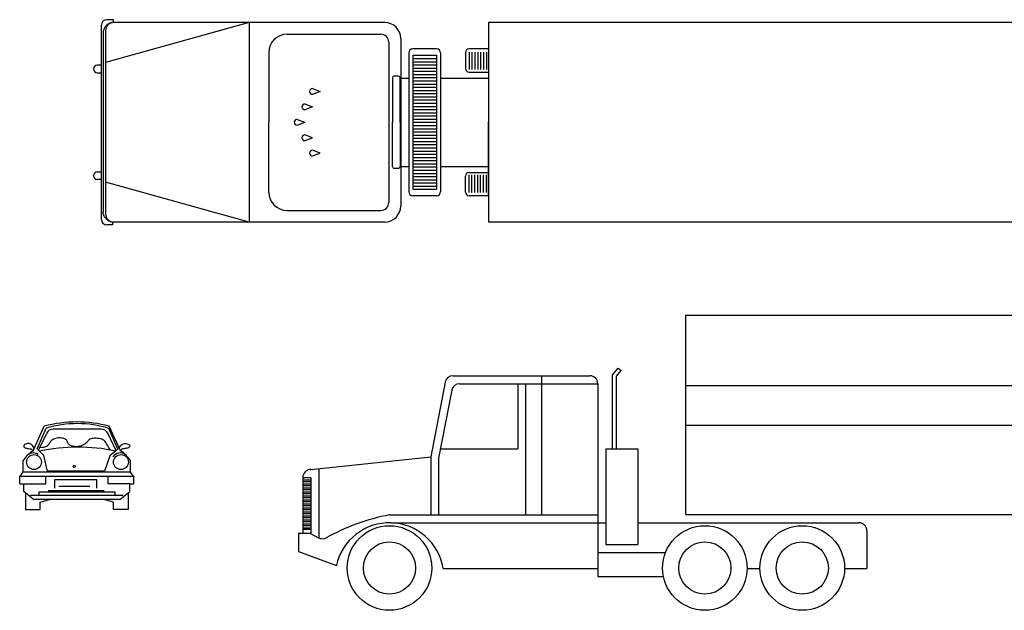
# Model space of a CAD drawing. Header units: millimetres. Extents: x 76.8 to 121.6, y 120.5 to 134.5.
# Tile 9 of 15: x 96.9 to 109.2, y 120.5 to 127.9. Entities that reach past the tile are written whole.
import ezdxf

# ---------------------------------------------------------------- set-up
doc = ezdxf.new("R2010")
doc.units = ezdxf.units.MM

msp = doc.modelspace()

# ---------------------------------------------------------------- linework, layer by layer
at = {"linetype": 'Continuous'}
for p, q in [((97.913, 125.398), (97.913, 127.832)), ((97.945, 127.783), (97.942, 127.774)), ((97.949, 127.791), (97.945, 127.783)), ((97.953, 127.799), (97.949, 127.791)), ((97.958, 127.807), (97.953, 127.799)), ((97.963, 127.814), (97.958, 127.807)), ((97.969, 127.821), (97.963, 127.814)), ((97.975, 127.827), (97.969, 127.821)), ((97.981, 127.834), (97.975, 127.827)), ((97.988, 127.839), (97.981, 127.834)), ((97.996, 127.845), (97.988, 127.839)), ((98.003, 127.849), (97.996, 127.845)), ((98.011, 127.854), (98.003, 127.849)), ((98.02, 127.857), (98.011, 127.854)), ((98.028, 127.861), (98.02, 127.857)), ((98.037, 127.863), (98.028, 127.861)), ((98.046, 127.865), (98.037, 127.863)), ((98.054, 127.867), (98.046, 127.865)), ((98.063, 127.868), (98.054, 127.867)), ((97.935, 127.739), (97.934, 127.73)), ((97.934, 127.73), (97.934, 125.492)), ((97.936, 127.748), (97.935, 127.739)), ((97.937, 127.757), (97.936, 127.748)), ((97.939, 127.766), (97.937, 127.757)), ((97.942, 127.774), (97.939, 127.766)), ((100.01, 127.489), (100.01, 126.615)), ((101.813, 127.455), (102.113, 127.455)), ((101.813, 127.415), (102.113, 127.415)), ((100.01, 125.741), (100.01, 126.615)), ((101.813, 125.775), (102.113, 125.775))]:
    msp.add_line(p, q, dxfattribs=at)
for p, q in [((99.766, 127.865), (97.966, 127.365)), ((98.063, 127.868), (98.063, 127.901)), ((101.463, 127.865), (98.066, 127.865)), ((99.766, 127.865), (99.766, 125.365)), ((115.263, 127.865), (102.763, 127.865)), ((102.763, 127.865), (102.763, 125.365)), ((97.966, 127.765), (97.966, 125.465)), ((100.24, 127.719), (101.413, 127.719)), ((101.663, 127.665), (101.663, 125.565)), ((101.513, 127.619), (101.513, 125.611)), ((102.113, 127.535), (101.813, 127.535)), ((101.763, 127.485), (101.763, 125.745)), ((101.813, 127.455), (101.813, 125.775)), ((102.113, 127.455), (102.113, 125.775)), ((102.163, 127.485), (102.163, 125.745)), ((99.766, 125.365), (97.966, 125.865)), ((102.113, 125.695), (101.813, 125.695)), ((100.24, 125.511), (101.413, 125.511)), ((98.054, 125.364), (98.054, 125.329)), ((101.463, 125.365), (98.066, 125.365)), ((115.263, 125.365), (102.763, 125.365)), ((105.232, 124.198), (117.732, 124.198)), ((105.232, 124.198), (105.232, 121.698)), ((104.315, 123.449), (104.388, 123.534)), ((104.365, 123.431), (104.426, 123.502)), ((104.388, 123.534), (104.426, 123.502)), ((102.22, 123.357), (102.04, 122.422)), ((102.318, 123.438), (104.032, 123.438)), ((103.428, 123.438), (103.428, 121.695)), ((104.315, 122.522), (104.315, 123.449)), ((104.365, 122.522), (104.365, 123.431)), ((102.303, 123.257), (102.138, 122.403)), ((102.401, 123.338), (104.132, 123.338)), ((103.128, 123.338), (103.128, 122.522)), ((103.228, 123.338), (103.228, 121.695)), ((104.132, 123.338), (104.132, 120.921)), ((105.232, 123.317), (116.171, 123.317)), ((97.053, 122.489), (97.198, 122.805)), ((97.107, 122.521), (97.22, 122.781)), ((97.912, 122.769), (97.309, 122.769)), ((98.12, 122.518), (98.007, 122.778)), ((98.153, 122.495), (98.011, 122.805)), ((105.232, 122.817), (116.009, 122.817)), ((97.126, 122.504), (97.228, 122.718)), ((97.272, 122.608), (97.266, 122.598)), ((97.28, 122.618), (97.272, 122.608)), ((97.289, 122.627), (97.28, 122.618)), ((97.299, 122.636), (97.289, 122.627)), ((97.312, 122.643), (97.299, 122.636)), ((97.326, 122.649), (97.312, 122.643)), ((97.342, 122.653), (97.326, 122.649)), ((97.36, 122.656), (97.342, 122.653)), ((97.378, 122.658), (97.36, 122.656)), ((97.396, 122.658), (97.378, 122.658)), ((97.413, 122.657), (97.396, 122.658)), ((97.428, 122.655), (97.413, 122.657)), ((97.442, 122.652), (97.428, 122.655)), ((97.453, 122.649), (97.442, 122.652)), ((97.462, 122.644), (97.453, 122.649)), ((97.469, 122.639), (97.462, 122.644)), ((97.475, 122.633), (97.469, 122.639)), ((97.479, 122.627), (97.475, 122.633)), ((97.483, 122.621), (97.479, 122.627)), ((97.485, 122.615), (97.483, 122.621)), ((97.488, 122.608), (97.485, 122.615)), ((97.49, 122.602), (97.488, 122.608)), ((97.493, 122.596), (97.49, 122.602)), ((97.734, 122.605), (97.726, 122.597)), ((97.74, 122.613), (97.734, 122.605)), ((97.747, 122.621), (97.74, 122.613)), ((97.753, 122.629), (97.747, 122.621)), ((97.76, 122.636), (97.753, 122.629)), ((97.769, 122.642), (97.76, 122.636)), ((97.779, 122.647), (97.769, 122.642)), ((97.792, 122.651), (97.779, 122.647)), ((97.807, 122.653), (97.792, 122.651)), ((97.824, 122.654), (97.807, 122.653)), ((97.843, 122.654), (97.824, 122.654)), ((97.863, 122.653), (97.843, 122.654)), ((97.882, 122.65), (97.863, 122.653)), ((97.901, 122.646), (97.882, 122.65)), ((97.918, 122.642), (97.901, 122.646)), ((97.932, 122.636), (97.918, 122.642)), ((97.944, 122.63), (97.932, 122.636)), ((97.953, 122.622), (97.944, 122.63)), ((97.961, 122.612), (97.953, 122.622)), ((97.969, 122.6), (97.961, 122.612)), ((98.097, 122.499), (97.993, 122.718)), ((96.941, 122.562), (96.94, 122.555)), ((96.94, 122.555), (96.942, 122.548)), ((96.945, 122.569), (96.941, 122.562)), ((96.942, 122.548), (96.947, 122.542)), ((96.952, 122.575), (96.945, 122.569)), ((96.947, 122.542), (96.954, 122.537)), ((96.962, 122.581), (96.952, 122.575)), ((96.954, 122.537), (96.963, 122.532)), ((96.975, 122.585), (96.962, 122.581)), ((96.963, 122.532), (96.975, 122.529)), ((96.99, 122.588), (96.975, 122.585)), ((96.975, 122.529), (96.988, 122.528)), ((96.988, 122.528), (97.002, 122.526)), ((97.007, 122.588), (96.99, 122.588)), ((97.002, 122.526), (97.015, 122.524)), ((97.023, 122.584), (97.007, 122.588)), ((97.015, 122.524), (97.028, 122.522)), ((97.039, 122.576), (97.023, 122.584)), ((97.028, 122.522), (97.039, 122.517)), ((97.052, 122.563), (97.039, 122.576)), ((97.039, 122.517), (97.047, 122.511)), ((97.047, 122.511), (97.052, 122.503)), ((97.063, 122.545), (97.052, 122.563)), ((97.069, 122.52), (97.063, 122.545)), ((97.192, 122.44), (97.107, 122.521)), ((97.171, 122.537), (97.14, 122.533)), ((97.187, 122.54), (97.171, 122.537)), ((97.201, 122.543), (97.187, 122.54)), ((97.213, 122.547), (97.201, 122.543)), ((97.224, 122.551), (97.213, 122.547)), ((97.233, 122.556), (97.224, 122.551)), ((97.24, 122.563), (97.233, 122.556)), ((97.247, 122.57), (97.24, 122.563)), ((97.254, 122.578), (97.247, 122.57)), ((97.26, 122.588), (97.254, 122.578)), ((97.266, 122.598), (97.26, 122.588)), ((97.496, 122.591), (97.493, 122.596)), ((97.5, 122.585), (97.496, 122.591)), ((97.505, 122.58), (97.5, 122.585)), ((97.51, 122.575), (97.505, 122.58)), ((97.517, 122.57), (97.51, 122.575)), ((97.525, 122.565), (97.517, 122.57)), ((97.534, 122.561), (97.525, 122.565)), ((97.544, 122.557), (97.534, 122.561)), ((97.556, 122.554), (97.544, 122.557)), ((97.568, 122.552), (97.556, 122.554)), ((97.581, 122.55), (97.568, 122.552)), ((97.595, 122.549), (97.581, 122.55)), ((97.609, 122.549), (97.595, 122.549)), ((97.624, 122.551), (97.609, 122.549)), ((97.638, 122.554), (97.624, 122.551)), ((97.653, 122.557), (97.638, 122.554)), ((97.667, 122.562), (97.653, 122.557)), ((97.681, 122.568), (97.667, 122.562)), ((97.693, 122.575), (97.681, 122.568)), ((97.705, 122.582), (97.693, 122.575)), ((97.716, 122.589), (97.705, 122.582)), ((97.726, 122.597), (97.716, 122.589)), ((97.978, 122.585), (97.969, 122.6)), ((97.988, 122.566), (97.978, 122.585)), ((98.002, 122.544), (97.988, 122.566)), ((98.026, 122.507), (98.002, 122.544)), ((98.12, 122.518), (98.02, 122.436)), ((98.14, 122.52), (98.146, 122.545)), ((98.146, 122.545), (98.157, 122.563)), ((98.157, 122.563), (98.17, 122.576)), ((98.162, 122.511), (98.157, 122.503)), ((98.17, 122.517), (98.162, 122.511)), ((98.17, 122.576), (98.186, 122.584)), ((98.181, 122.522), (98.17, 122.517)), ((98.194, 122.524), (98.181, 122.522)), ((98.186, 122.584), (98.202, 122.588)), ((98.207, 122.526), (98.194, 122.524)), ((98.202, 122.588), (98.219, 122.588)), ((98.221, 122.528), (98.207, 122.526)), ((98.219, 122.588), (98.234, 122.585)), ((98.234, 122.529), (98.221, 122.528)), ((98.234, 122.585), (98.247, 122.581)), ((98.246, 122.532), (98.234, 122.529)), ((98.255, 122.537), (98.246, 122.532)), ((98.247, 122.581), (98.257, 122.575)), ((98.262, 122.542), (98.255, 122.537)), ((98.257, 122.575), (98.264, 122.569)), ((98.267, 122.548), (98.262, 122.542)), ((98.264, 122.569), (98.268, 122.562)), ((98.269, 122.555), (98.267, 122.548)), ((98.268, 122.562), (98.269, 122.555)), ((102.161, 122.522), (103.128, 122.522)), ((104.232, 122.522), (104.232, 121.321)), ((104.232, 122.522), (104.632, 122.522)), ((104.632, 122.522), (104.632, 121.321)), ((96.933, 122.231), (96.933, 122.376)), ((97.239, 122.244), (97.192, 122.44)), ((98.02, 122.436), (97.952, 122.244)), ((98.277, 122.231), (98.277, 122.376)), ((100.536, 122.263), (102.04, 122.422)), ((102.04, 122.422), (102.04, 121.695)), ((102.138, 122.403), (102.138, 121.695)), ((97.952, 122.244), (97.239, 122.244)), ((100.636, 122.273), (100.636, 121.404)), ((96.89, 122.175), (96.933, 122.231)), ((98.319, 122.175), (96.89, 122.175)), ((96.89, 122.085), (96.89, 122.175)), ((98.277, 122.231), (96.932, 122.231)), ((97.219, 122.085), (97.219, 122.171)), ((97.858, 122.133), (97.325, 122.133)), ((97.325, 122.133), (97.325, 122.03)), ((97.858, 122.03), (97.858, 122.133)), ((97.999, 122.085), (97.999, 122.171)), ((98.319, 122.175), (98.277, 122.231)), ((98.319, 122.085), (98.319, 122.175)), ((100.436, 122.163), (100.436, 121.465)), ((100.436, 122.163), (100.536, 122.163)), ((100.436, 122.133), (100.536, 122.133)), ((100.436, 122.113), (100.536, 122.113)), ((100.536, 122.163), (100.536, 121.465)), ((96.89, 122.085), (97.219, 122.085)), ((96.941, 121.987), (96.941, 122.085)), ((97.058, 121.89), (96.941, 121.987)), ((97.948, 121.996), (97.248, 121.996)), ((97.77, 122.049), (97.38, 122.049)), ((98.268, 122.085), (97.999, 122.085)), ((98.144, 121.885), (98.268, 121.987)), ((98.268, 121.987), (98.268, 122.085)), ((98.268, 122.085), (98.319, 122.085)), ((100.436, 122.083), (100.536, 122.083)), ((100.436, 122.063), (100.536, 122.063)), ((100.436, 122.033), (100.536, 122.033)), ((100.436, 122.013), (100.536, 122.013)), ((96.961, 121.971), (96.961, 121.761)), ((98.187, 121.936), (97.026, 121.936)), ((98.144, 121.885), (97.073, 121.885)), ((98.084, 121.979), (97.128, 121.979)), ((97.128, 121.979), (97.128, 121.936)), ((97.145, 121.855), (97.264, 121.885)), ((98.064, 121.855), (97.945, 121.885)), ((98.084, 121.936), (98.084, 121.979)), ((98.248, 121.971), (98.248, 121.761)), ((100.436, 121.983), (100.536, 121.983)), ((100.436, 121.963), (100.536, 121.963)), ((100.436, 121.933), (100.536, 121.933)), ((100.436, 121.933), (100.536, 121.933)), ((100.436, 121.913), (100.536, 121.913)), ((100.436, 121.883), (100.536, 121.883)), ((100.436, 121.863), (100.536, 121.863)), ((96.961, 121.761), (97.145, 121.761)), ((97.145, 121.761), (97.145, 121.855)), ((98.064, 121.761), (98.064, 121.855)), ((98.248, 121.761), (98.064, 121.761)), ((100.436, 121.833), (100.536, 121.833)), ((100.436, 121.813), (100.536, 121.813)), ((100.436, 121.783), (100.536, 121.783)), ((100.436, 121.763), (100.536, 121.763)), ((100.436, 121.733), (100.536, 121.733)), ((100.436, 121.713), (100.536, 121.713)), ((100.436, 121.683), (100.536, 121.683)), ((100.436, 121.663), (100.536, 121.663)), ((100.436, 121.633), (100.536, 121.633)), ((101.522, 121.695), (104.132, 121.695)), ((105.232, 121.698), (117.732, 121.698)), ((100.436, 121.613), (100.536, 121.613)), ((100.436, 121.583), (100.536, 121.583)), ((100.436, 121.563), (100.536, 121.563)), ((100.436, 121.533), (100.536, 121.533)), ((100.436, 121.513), (100.536, 121.513)), ((101.541, 121.595), (104.232, 121.595)), ((104.632, 121.595), (107.403, 121.595)), ((107.503, 121.495), (107.503, 121.021)), ((100.382, 121.465), (100.524, 121.465)), ((100.382, 121.465), (100.382, 121.235)), ((100.524, 121.465), (100.632, 121.405)), ((104.232, 121.321), (104.632, 121.321)), ((100.382, 121.235), (100.858, 121.058)), ((104.132, 121.221), (104.979, 121.221)), ((102.194, 121.021), (104.132, 121.021)), ((106.003, 121.021), (106.163, 121.021)), ((107.223, 121.021), (107.503, 121.021)), ((104.132, 120.921), (104.943, 120.921))]:
    msp.add_line(p, q)
for points in [[(98.063, 127.901), (97.982, 127.901)], [(102.763, 127.535), (102.519, 127.535)], [(102.763, 127.535), (102.763, 126.615)], [(102.473, 127.489), (102.473, 127.291)], [(102.519, 127.493), (102.519, 127.276)], [(102.555, 127.493), (102.555, 127.276)], [(102.591, 127.493), (102.591, 127.276)], [(102.628, 127.493), (102.628, 127.276)], [(102.664, 127.493), (102.664, 127.276)], [(102.7, 127.493), (102.7, 127.276)], [(102.736, 127.493), (102.736, 127.276)], [(97.913, 127.332), (97.862, 127.332)], [(101.813, 127.375), (102.113, 127.375)], [(101.813, 127.335), (102.113, 127.335)], [(101.813, 127.295), (102.113, 127.295)], [(97.816, 127.286), (97.816, 127.282)], [(97.862, 127.236), (97.913, 127.236)], [(101.558, 127.172), (101.558, 126.615)], [(101.631, 127.195), (101.581, 127.195)], [(101.654, 126.615), (101.654, 127.172)], [(101.663, 127.167), (101.763, 127.167)], [(101.813, 127.255), (102.113, 127.255)], [(101.813, 127.215), (102.113, 127.215)], [(101.813, 127.175), (102.113, 127.175)], [(102.163, 127.167), (102.763, 127.167)], [(102.519, 127.245), (102.763, 127.245)], [(101.813, 127.135), (102.113, 127.135)], [(101.813, 127.095), (102.113, 127.095)], [(101.813, 127.055), (102.113, 127.055)], [(100.558, 127.038), (100.655, 127.002), (100.558, 126.965)], [(101.813, 127.015), (102.113, 127.015)], [(101.813, 126.975), (102.113, 126.975)], [(101.813, 126.935), (102.113, 126.935)], [(100.462, 126.845), (100.558, 126.808), (100.462, 126.772)], [(101.813, 126.895), (102.113, 126.895)], [(101.813, 126.855), (102.113, 126.855)], [(101.813, 126.815), (102.113, 126.815)], [(101.813, 126.775), (102.113, 126.775)], [(101.813, 126.735), (102.113, 126.735)], [(101.813, 126.695), (102.113, 126.695)], [(100.365, 126.651), (100.462, 126.615)], [(100.365, 126.579), (100.462, 126.615)], [(101.558, 126.059), (101.558, 126.615)], [(101.654, 126.615), (101.654, 126.059)], [(101.813, 126.655), (102.113, 126.655)], [(101.813, 126.615), (102.113, 126.615)], [(101.813, 126.575), (102.113, 126.575)], [(102.763, 125.695), (102.763, 126.615)], [(100.462, 126.386), (100.558, 126.422), (100.462, 126.458)], [(101.813, 126.535), (102.113, 126.535)], [(101.813, 126.495), (102.113, 126.495)], [(101.813, 126.455), (102.113, 126.455)], [(101.813, 126.415), (102.113, 126.415)], [(101.813, 126.375), (102.113, 126.375)], [(101.813, 126.335), (102.113, 126.335)], [(100.558, 126.193), (100.655, 126.229), (100.558, 126.265)], [(101.813, 126.295), (102.113, 126.295)], [(101.813, 126.255), (102.113, 126.255)], [(101.813, 126.215), (102.113, 126.215)], [(101.663, 126.063), (101.763, 126.063)], [(101.813, 126.175), (102.113, 126.175)], [(101.813, 126.135), (102.113, 126.135)], [(101.813, 126.095), (102.113, 126.095)], [(101.813, 126.055), (102.113, 126.055)], [(102.163, 126.063), (102.763, 126.063)], [(97.816, 125.944), (97.816, 125.949)], [(97.862, 125.995), (97.913, 125.995)], [(101.631, 126.036), (101.581, 126.036)], [(101.813, 126.015), (102.113, 126.015)], [(101.813, 125.975), (102.113, 125.975)], [(101.813, 125.935), (102.113, 125.935)], [(102.473, 125.741), (102.473, 125.939)], [(102.519, 125.985), (102.763, 125.985)], [(102.519, 125.737), (102.519, 125.955)], [(102.555, 125.737), (102.555, 125.955)], [(102.591, 125.737), (102.591, 125.955)], [(102.628, 125.737), (102.628, 125.955)], [(102.664, 125.737), (102.664, 125.955)], [(102.7, 125.737), (102.7, 125.955)], [(102.736, 125.737), (102.736, 125.955)], [(97.913, 125.898), (97.862, 125.898)], [(101.813, 125.895), (102.113, 125.895)], [(101.813, 125.855), (102.113, 125.855)], [(101.813, 125.815), (102.113, 125.815)], [(102.763, 125.695), (102.519, 125.695)], [(98.054, 125.364), (98.046, 125.365), (98.037, 125.367), (98.028, 125.37), (98.02, 125.373), (98.011, 125.377), (98.003, 125.381), (97.996, 125.386), (97.988, 125.391), (97.981, 125.397), (97.975, 125.403), (97.969, 125.41), (97.963, 125.417), (97.958, 125.424), (97.953, 125.432), (97.949, 125.44), (97.945, 125.448), (97.942, 125.456), (97.939, 125.465), (97.937, 125.474), (97.936, 125.483), (97.935, 125.492)], [(98.054, 125.329), (97.982, 125.329)]]:
    msp.add_lwpolyline(points, dxfattribs=at)
for centre, radius in [((97.069, 122.356), 0.0935), ((98.158, 122.356), 0.0935), ((97.573, 122.303), 0.0132), ((101.522, 121.028), 0.53), ((105.473, 121.028), 0.53), ((106.693, 121.028), 0.53), ((101.522, 121.028), 0.327), ((105.473, 121.028), 0.327), ((106.693, 121.028), 0.327)]:
    msp.add_circle(centre, radius)
for centre, radius, start, end in [((97.982, 127.832), 0.069, 90, 180), ((100.24, 127.489), 0.23, 90, 180), ((102.519, 127.489), 0.046, 90, 180), ((97.862, 127.286), 0.046, 90, 180), ((102.519, 127.291), 0.046, 180, 270), ((97.862, 127.282), 0.046, 180, 270), ((101.581, 127.172), 0.023, 90, 180), ((101.631, 127.172), 0.023, 0, 90), ((100.558, 127.002), 0.0362, 90, 270), ((100.462, 126.808), 0.0362, 90, 270), ((100.365, 126.615), 0.0362, 90, 180), ((100.365, 126.615), 0.0362, 180, 270), ((100.462, 126.422), 0.0362, 90, 270), ((100.558, 126.229), 0.0362, 90, 270), ((101.581, 126.059), 0.023, 180, 270), ((101.631, 126.059), 0.023, 270, 0), ((97.862, 125.949), 0.046, 90, 180), ((97.862, 125.944), 0.046, 180, 270), ((102.519, 125.939), 0.046, 90, 180), ((100.24, 125.741), 0.23, 180, 270), ((102.519, 125.741), 0.046, 180, 270), ((97.982, 125.398), 0.069, 180, 270)]:
    msp.add_arc(centre, radius, start, end, dxfattribs=at)
for centre, radius, start, end in [((98.066, 127.765), 0.1, 90, 180), ((101.463, 127.665), 0.2, 0, 90), ((101.413, 127.619), 0.1, 0, 90), ((101.813, 127.485), 0.05, 90, 180), ((102.113, 127.485), 0.05, 0, 90), ((101.813, 125.745), 0.05, 180, 270), ((102.113, 125.745), 0.05, 270, 0), ((101.413, 125.611), 0.1, 270, 0), ((101.463, 125.565), 0.2, 270, 0), ((98.066, 125.465), 0.1, 180, 270), ((102.318, 123.338), 0.1, 90, 169.1048), ((104.032, 123.338), 0.1, 0, 90), ((102.401, 123.238), 0.1, 90, 169.1048), ((97.605, 121.294), 1.565, 74.9348, 105.0652), ((97.609, 121.486), 1.352, 72.8436, 106.7213), ((97.309, 122.679), 0.0897, 90, 154.5885), ((97.912, 122.679), 0.0897, 25.4115, 90), ((97.27, 122.152), 0.405, 121.9008, 146.4166), ((97.617, 120.217), 2.326, 78.2469, 101.9101), ((97.94, 122.152), 0.405, 33.5834, 58.0805), ((97.061, 122.357), 0.113, 57.2511, 144.7709), ((98.151, 122.357), 0.113, 57.2511, 144.7709), ((100.536, 122.163), 0.1, 90, 180), ((97.073, 121.908), 0.0233, 230.3667, 270), ((102.014, 119.118), 2.623, 100.7911, 119.3068), ((101.522, 120.915), 0.68, 8.9406, 167.8627), ((107.403, 121.495), 0.1, 0, 90), ((100.681, 121.493), 0.1, 241.1521, 299.3068)]:
    msp.add_arc(centre, radius, start, end)

doc.saveas('drawing.dxf')
